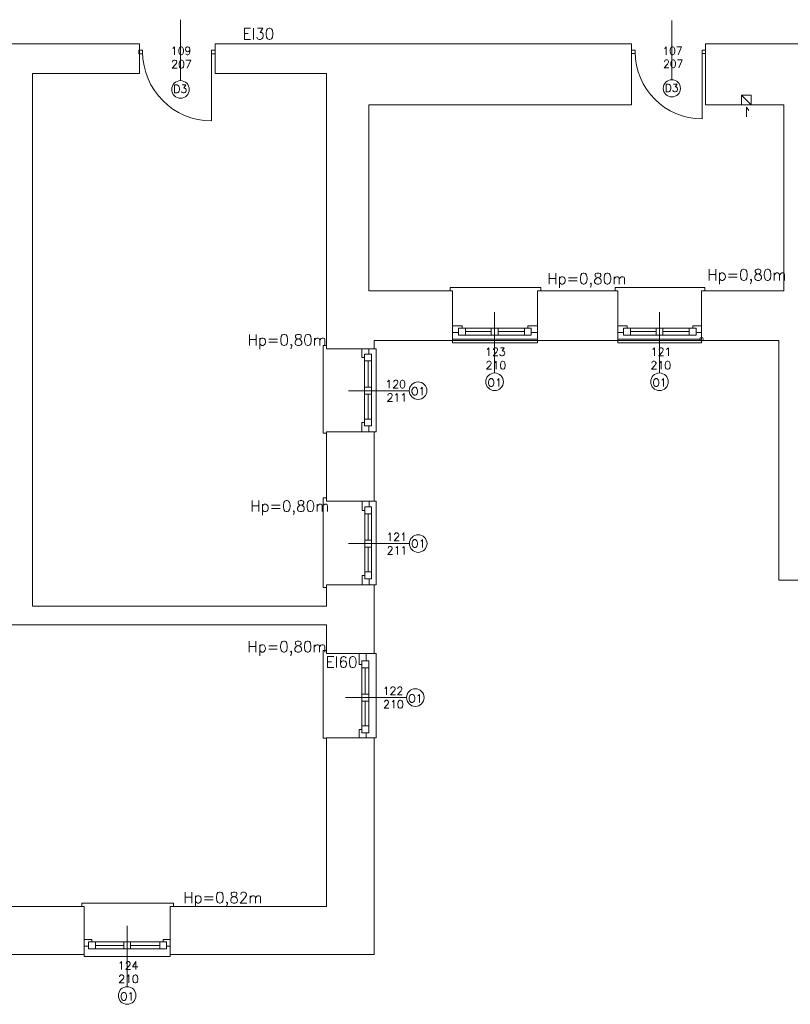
# Model space of a CAD drawing. Header units: millimetres. Extents: x -12354389001 to 271431, y -126469 to 48347.
# Tile 162 of 204: x -110988 to -109874, y -83905 to -82482. Entities that reach past the tile are written whole.
import ezdxf

# ---------------------------------------------------------------- set-up
doc = ezdxf.new("R2010")
doc.units = ezdxf.units.MM
doc.layers.get('0').update_dxf_attribs({"lineweight": 9})
for name, color, linetype, lineweight in [('ei30', 1, 'Continuous', 15), ('IS_Text_Odbiornikow_Therm', 7, 'Continuous', 5), ('LINIE PRZEKROJOWE', 7, 'Continuous', 13), ('OPISY', 255, 'Continuous', 9), ('stolarka', 252, 'Continuous', 9)]:
    doc.layers.add(name, color=color, linetype=linetype, lineweight=lineweight)
doc.styles.add('ROMANS-POTROJNY-0-8-W', font='ROMANT.SHX', dxfattribs={"width": 0.8})

# ---------------------------------------------------------------- blocks, each defined once
blk = doc.blocks.new('fds')
at = {"color": 252, "linetype": 'Continuous', "lineweight": 13}
for p, q in [((-13828.4, 21750.4), (-13828.4, 21764.6)), ((-13828.4, 21764.6), (-13824.9, 21759.8)), ((-14252.1, 21504), (-14256.7, 21504)), ((-14256.7, 21504), (-14256.7, 21499)), ((-14125.5, 21504), (-14252.1, 21504)), ((-14125.5, 21499), (-14125.5, 21504)), ((-14015.1, 21504), (-14018.2, 21504)), ((-14018.2, 21504), (-14018.2, 21499)), ((-13888.5, 21504), (-14015.1, 21504)), ((-13888.5, 21499), (-13888.5, 21504)), ((-14130.5, 21499), (-14125.5, 21499)), ((-13893.5, 21499), (-13888.5, 21499)), ((-14435.5, 21420.1), (-14440.5, 21420.1)), ((-14440.5, 21420.1), (-14440.5, 21293.5)), ((-14435.5, 21415.1), (-14435.5, 21420.1)), ((-14253.5, 21429.1), (-14130.5, 21429.1)), ((-14253.5, 21424.1), (-14253.5, 21427.1)), ((-14253.5, 21427.1), (-14130.5, 21427.1)), ((-14130.5, 21424.1), (-14253.5, 21424.1)), ((-14130.5, 21427.1), (-14130.5, 21424.1)), ((-14014.5, 21429.1), (-13893.5, 21429.1)), ((-14014.5, 21424.1), (-14014.5, 21427.1)), ((-14014.5, 21427.1), (-13893.5, 21427.1)), ((-13893.5, 21424.1), (-14014.5, 21424.1)), ((-13893.5, 21427.1), (-13893.5, 21424.1)), ((-14366.5, 21415.1), (-14363.5, 21415.1)), ((-14363.5, 21415.1), (-14363.5, 21295.1)), ((-14440.5, 21293.5), (-14440.5, 21293.4)), ((-14440.5, 21293.4), (-14435.5, 21293.4)), ((-14363.5, 21295.1), (-14366.5, 21295.1)), ((-14435.5, 21200.1), (-14440.5, 21200.1)), ((-14440.5, 21200.1), (-14440.5, 21073.5)), ((-14435.5, 21195.1), (-14435.5, 21200.1)), ((-14366.5, 21195.1), (-14363.5, 21195.1)), ((-14363.5, 21195.1), (-14363.5, 21074)), ((-14440.5, 21073.5), (-14440.5, 21070.5)), ((-14440.5, 21070.5), (-14435.5, 21070.5)), ((-14363.5, 21074), (-14366.5, 21074)), ((-14435.5, 20979.2), (-14440.5, 20979.2)), ((-14440.5, 20979.2), (-14440.5, 20852.6)), ((-14435.5, 20977.2), (-14435.5, 20979.2)), ((-14366.5, 20975.1), (-14363.5, 20975.1)), ((-14363.5, 20975.1), (-14363.5, 20853.1)), ((-14440.5, 20852.6), (-14440.5, 20852.5)), ((-14440.5, 20852.5), (-14435.5, 20852.5)), ((-14363.5, 20853.1), (-14366.5, 20853.1)), ((-14783.2, 20614.1), (-14789, 20614.1)), ((-14789, 20614.1), (-14789, 20609.1)), ((-14656.6, 20614.1), (-14783.2, 20614.1)), ((-14661.6, 20609.1), (-14656.6, 20609.1)), ((-14656.6, 20609.1), (-14656.6, 20614.1)), ((-14785.6, 20537), (-14785.6, 20540)), ((-14661.6, 20537), (-14785.6, 20537)), ((-14661.6, 20540), (-14661.6, 20537))]:
    blk.add_line(p, q, dxfattribs=at)
at = {"layer": 'LINIE PRZEKROJOWE', "color": 252, "linetype": 'Continuous', "lineweight": 13}
for p, q in [((-14705.6, 21855.8), (-14912.5, 21855.8)), ((-14705.6, 21855.8), (-14705.6, 21813.1)), ((-13994.5, 21855.8), (-14596.6, 21855.8)), ((-14596.6, 21855.8), (-14596.6, 21813.1)), ((-13994.5, 21855.8), (-13994.5, 21768)), ((-13994.5, 21855.8), (-13994.5, 21768)), ((-13565.5, 21855.8), (-13887.5, 21855.8)), ((-13887.5, 21855.8), (-13887.5, 21768)), ((-14705.6, 21813.1), (-14860.5, 21813.1)), ((-14860.5, 21813.1), (-14860.5, 21043.1)), ((-14596.6, 21813.1), (-14435.5, 21813.1)), ((-14435.5, 21813.1), (-14435.5, 21415.1)), ((-14435.5, 21813.1), (-14435.5, 21415.1)), ((-13835.4, 21768), (-13835.4, 21782)), ((-13835.4, 21782), (-13821.4, 21782)), ((-13835.4, 21782), (-13821.4, 21768)), ((-13821.4, 21782), (-13821.4, 21768)), ((-14374.5, 21499), (-14374.5, 21768)), ((-14374.5, 21768), (-13994.5, 21768)), ((-13887.5, 21768), (-13774.5, 21768)), ((-13774.5, 21768), (-13774.5, 21768)), ((-13774.5, 21719), (-13774.5, 21768)), ((-13774.5, 21719), (-13774.5, 21499)), ((-13774.5, 21710.8), (-13774.5, 21719)), ((-14253.5, 21499), (-14374.5, 21499)), ((-14253.5, 21499), (-14253.5, 21427.1)), ((-14031.5, 21499), (-14130.5, 21499)), ((-14014.5, 21499), (-14130.5, 21499)), ((-14130.5, 21499), (-14130.5, 21427.1)), ((-14014.5, 21499), (-14014.5, 21427.1)), ((-13774.5, 21499), (-13893.5, 21499)), ((-13774.5, 21499), (-13893.5, 21499)), ((-13893.5, 21499), (-13893.5, 21427.1)), ((-14253.5, 21427.1), (-14366.5, 21427.1)), ((-14366.5, 21427.1), (-14366.5, 21415.1)), ((-14014.5, 21427.1), (-14130.5, 21427.1)), ((-13781.5, 21427.1), (-13893.5, 21427.1)), ((-13781.5, 21260.4), (-13781.5, 21427.1)), ((-14435.5, 21415.1), (-14366.5, 21415.1)), ((-14435.5, 21295.1), (-14366.5, 21295.1)), ((-14435.5, 21295.1), (-14435.5, 21195.1)), ((-14435.5, 21295.1), (-14435.5, 21195.1)), ((-14435.5, 21295.1), (-14435.5, 21195.1)), ((-14366.5, 21295.1), (-14366.5, 21195.1)), ((-13781.5, 21260.4), (-13781.5, 21080.8)), ((-14435.5, 21195.1), (-14366.5, 21195.1)), ((-13543.5, 21080.8), (-13781.5, 21080.8)), ((-14435.5, 21074.1), (-14435.5, 21043.1)), ((-14435.5, 21074.1), (-14366.5, 21074.1)), ((-14435.5, 21074.1), (-14435.5, 21043.1)), ((-14366.5, 21074.1), (-14366.5, 20975.1)), ((-14435.5, 21043.1), (-14860.5, 21043.1)), ((-14435.5, 21016.1), (-14917.5, 21016.1)), ((-14435.5, 21016.1), (-14435.5, 20975.1)), ((-14435.5, 20975.1), (-14435.5, 21016.1)), ((-14435.5, 20979.7), (-14435.5, 20975.1)), ((-14435.5, 20975.1), (-14366.5, 20975.1)), ((-14435.5, 20853.1), (-14366.5, 20853.1)), ((-14435.5, 20609.1), (-14435.5, 20853.1)), ((-14435.5, 20853.1), (-14435.5, 20609.1)), ((-14366.5, 20853.1), (-14366.5, 20540)), ((-14435.5, 20816.7), (-14435.5, 20783.7)), ((-14366.5, 20816.7), (-14366.5, 20698.7)), ((-15034.5, 20609.1), (-14815.5, 20609.1)), ((-14785.6, 20609.1), (-15025.6, 20609.1)), ((-14785.6, 20609.1), (-14785.6, 20540)), ((-14661.6, 20609.1), (-14661.6, 20540)), ((-14435.5, 20609.1), (-14661.6, 20609.1)), ((-14435.5, 20609.1), (-14661.6, 20609.1)), ((-14661.6, 20609.1), (-14435.5, 20609.1)), ((-14435.5, 20609.1), (-14661.6, 20609.1)), ((-14785.6, 20540), (-15794.5, 20540)), ((-14366.5, 20540), (-14661.6, 20540))]:
    blk.add_line(p, q, dxfattribs=at)
at = {"layer": 'OPISY', "color": 252, "linetype": 'Continuous', "lineweight": 13}
for p, q in [((-14646.6, 21802.8), (-14646.6, 21890.9)), ((-13936.2, 21804), (-13936.2, 21889.7)), ((-14192.5, 21380.3), (-14192.5, 21468.4)), ((-13954.1, 21380.3), (-13954.1, 21468.4)), ((-14315.8, 21354.7), (-14403.9, 21354.7)), ((-14315.6, 21133.8), (-14403.7, 21133.8)), ((-14319.8, 20911.2), (-14407.9, 20911.2)), ((-14723.6, 20493.3), (-14723.6, 20581.4))]:
    blk.add_line(p, q, dxfattribs=at)
for centre, radius in [((-14646.6, 21790.1), 12.7), ((-13936.2, 21791.7), 12.4), ((-13893.5, 21429.1), 2.61), ((-14192.5, 21367.6), 12.7), ((-13954.1, 21367.6), 12.7), ((-14303.1, 21354.7), 12.7), ((-14302.9, 21133.8), 12.7), ((-14307.1, 20911.2), 12.7), ((-14723.6, 20480.6), 12.7)]:
    blk.add_circle(centre, radius, dxfattribs=at)
at = {"layer": 'stolarka', "color": 252, "linetype": 'Continuous', "lineweight": 13, "transparency": 33554684}
for p, q in [((-14701.3, 21847), (-14706.6, 21847)), ((-14706.6, 21847), (-14706.6, 21841.7)), ((-14701.3, 21841.7), (-14701.3, 21847)), ((-14601.8, 21847), (-14601.8, 21841.7)), ((-14596.6, 21847), (-14601.8, 21847)), ((-14601.8, 21844.3), (-14601.8, 21744.8)), ((-14596.6, 21841.7), (-14596.6, 21847)), ((-13989.4, 21847), (-13994.5, 21847)), ((-13994.5, 21847), (-13994.5, 21841.9)), ((-13989.4, 21841.9), (-13989.4, 21847)), ((-13887.5, 21847), (-13892.6, 21847)), ((-13892.6, 21847), (-13892.6, 21841.9)), ((-13892.6, 21844.4), (-13892.6, 21747.6)), ((-13887.5, 21841.9), (-13887.5, 21847)), ((-14706.6, 21841.7), (-14701.3, 21841.7)), ((-14601.8, 21841.7), (-14596.6, 21841.7)), ((-13994.5, 21841.9), (-13989.4, 21841.9)), ((-13892.6, 21841.9), (-13887.5, 21841.9))]:
    blk.add_line(p, q, dxfattribs=at)
at = {"layer": 'stolarka', "color": 252, "linetype": 'Continuous', "lineweight": 13}
for p, q in [((-14253.5, 21448.7), (-14239.5, 21448.7)), ((-14244.5, 21435.1), (-14244.5, 21445.1)), ((-14244.5, 21445.1), (-14234.5, 21445.1)), ((-14139.5, 21445.1), (-14243.5, 21445.1)), ((-14239.5, 21448.7), (-14239.5, 21445.1)), ((-14234.5, 21445.1), (-14234.5, 21435.1)), ((-14197.5, 21435.1), (-14197.5, 21445.1)), ((-14197.5, 21445.1), (-14187.5, 21445.1)), ((-14187.5, 21445.1), (-14187.5, 21435.1)), ((-14149.5, 21435.1), (-14149.5, 21445.1)), ((-14149.5, 21445.1), (-14139.5, 21445.1)), ((-14144.5, 21445.1), (-14144.5, 21448.7)), ((-14144.5, 21448.7), (-14130.5, 21448.7)), ((-14139.5, 21445.1), (-14139.5, 21435.1)), ((-14130.5, 21448.7), (-14130.5, 21438.7)), ((-14014.5, 21448.7), (-14001.1, 21448.7)), ((-14006.1, 21435.1), (-14006.1, 21445.1)), ((-14006.1, 21445.1), (-13996.1, 21445.1)), ((-13901.1, 21445.1), (-14005.1, 21445.1)), ((-14001.1, 21448.7), (-14001.1, 21445.1)), ((-13996.1, 21445.1), (-13996.1, 21435.1)), ((-13959.1, 21435.1), (-13959.1, 21445.1)), ((-13959.1, 21445.1), (-13949.1, 21445.1)), ((-13949.1, 21445.1), (-13949.1, 21435.1)), ((-13911.1, 21435.1), (-13911.1, 21445.1)), ((-13911.1, 21445.1), (-13901.1, 21445.1)), ((-13906.1, 21445.1), (-13906.1, 21448.7)), ((-13906.1, 21448.7), (-13893.5, 21448.7)), ((-13901.1, 21445.1), (-13901.1, 21435.1)), ((-13893.5, 21448.7), (-13893.5, 21438.7)), ((-14244.5, 21438.7), (-14253.5, 21438.7)), ((-14234.5, 21435.1), (-14244.5, 21435.1)), ((-14139.5, 21435.1), (-14243.5, 21435.1)), ((-14197.5, 21440.1), (-14234.5, 21440.1)), ((-14187.5, 21435.1), (-14197.5, 21435.1)), ((-14149.5, 21440.1), (-14187.5, 21440.1)), ((-14139.5, 21435.1), (-14149.5, 21435.1)), ((-14130.5, 21438.7), (-14139.5, 21438.7)), ((-14006.1, 21438.7), (-14014.5, 21438.7)), ((-13996.1, 21435.1), (-14006.1, 21435.1)), ((-13901.1, 21435.1), (-14005.1, 21435.1)), ((-13959.1, 21440.1), (-13996.1, 21440.1)), ((-13949.1, 21435.1), (-13959.1, 21435.1)), ((-13911.1, 21440.1), (-13949.1, 21440.1)), ((-13901.1, 21435.1), (-13911.1, 21435.1)), ((-13893.5, 21438.7), (-13901.1, 21438.7)), ((-14384.2, 21402.7), (-14384.2, 21415.1)), ((-14384.2, 21415.1), (-14374.2, 21415.1)), ((-14380.5, 21402.7), (-14384.2, 21402.7)), ((-14380.5, 21407.7), (-14380.5, 21303.7)), ((-14380.5, 21397.7), (-14380.5, 21407.7)), ((-14380.5, 21407.7), (-14370.5, 21407.7)), ((-14374.2, 21415.1), (-14374.2, 21407.7)), ((-14370.5, 21407.7), (-14370.5, 21303.7)), ((-14370.5, 21407.7), (-14370.5, 21397.7)), ((-14370.5, 21397.7), (-14380.5, 21397.7)), ((-14375.5, 21397.7), (-14375.5, 21359.7)), ((-14380.5, 21349.7), (-14380.5, 21359.7)), ((-14380.5, 21359.7), (-14370.5, 21359.7)), ((-14370.5, 21359.7), (-14370.5, 21349.7)), ((-14370.5, 21349.7), (-14380.5, 21349.7)), ((-14375.5, 21349.7), (-14375.5, 21313.7)), ((-14384.2, 21295.1), (-14384.2, 21308.7)), ((-14384.2, 21308.7), (-14380.5, 21308.7)), ((-14380.5, 21303.7), (-14380.5, 21313.7)), ((-14380.5, 21313.7), (-14370.5, 21313.7)), ((-14370.5, 21303.7), (-14380.5, 21303.7)), ((-14374.2, 21303.7), (-14374.2, 21295.1)), ((-14370.5, 21313.7), (-14370.5, 21303.7)), ((-14384, 21181.8), (-14384, 21195.1)), ((-14384, 21195.1), (-14374, 21195.1)), ((-14374, 21195.1), (-14374, 21186.8)), ((-14380.3, 21181.8), (-14384, 21181.8)), ((-14380.3, 21186.8), (-14380.3, 21082.8)), ((-14380.3, 21176.8), (-14380.3, 21186.8)), ((-14380.3, 21186.8), (-14370.3, 21186.8)), ((-14370.3, 21176.8), (-14380.3, 21176.8)), ((-14375.3, 21176.8), (-14375.3, 21138.8)), ((-14370.3, 21186.8), (-14370.3, 21082.8)), ((-14370.3, 21186.8), (-14370.3, 21176.8)), ((-14380.3, 21128.8), (-14380.3, 21138.8)), ((-14380.3, 21138.8), (-14370.3, 21138.8)), ((-14370.3, 21138.8), (-14370.3, 21128.8)), ((-14370.3, 21128.8), (-14380.3, 21128.8)), ((-14375.3, 21128.8), (-14375.3, 21092.8)), ((-14380.3, 21082.8), (-14380.3, 21092.8)), ((-14380.3, 21092.8), (-14370.3, 21092.8)), ((-14370.3, 21092.8), (-14370.3, 21082.8)), ((-14384, 21074.1), (-14384, 21087.8)), ((-14384, 21087.8), (-14380.3, 21087.8)), ((-14370.3, 21082.8), (-14380.3, 21082.8)), ((-14374, 21082.8), (-14374, 21074.1)), ((-14388.2, 20959.2), (-14388.2, 20975.1)), ((-14388.2, 20975.1), (-14378.2, 20975.1)), ((-14384.5, 20964.2), (-14384.5, 20860.2)), ((-14384.5, 20954.2), (-14384.5, 20964.2)), ((-14384.5, 20964.2), (-14374.5, 20964.2)), ((-14378.2, 20975.1), (-14378.2, 20964.2)), ((-14374.5, 20964.2), (-14374.5, 20954.2)), ((-14384.5, 20959.2), (-14388.2, 20959.2)), ((-14374.5, 20954.2), (-14384.5, 20954.2)), ((-14379.5, 20954.2), (-14379.5, 20916.2)), ((-14374.5, 20954.2), (-14374.5, 20860.2)), ((-14384.5, 20906.2), (-14384.5, 20916.2)), ((-14384.5, 20916.2), (-14374.5, 20916.2)), ((-14374.5, 20906.2), (-14384.5, 20906.2)), ((-14379.5, 20906.2), (-14379.5, 20870.2)), ((-14374.5, 20916.2), (-14374.5, 20906.2)), ((-14388.2, 20853.2), (-14388.2, 20865.2)), ((-14388.2, 20865.2), (-14384.5, 20865.2)), ((-14384.5, 20860.2), (-14384.5, 20870.2)), ((-14384.5, 20870.2), (-14374.5, 20870.2)), ((-14374.5, 20870.2), (-14374.5, 20860.2)), ((-14374.5, 20860.2), (-14384.5, 20860.2)), ((-14378.2, 20860.2), (-14378.2, 20853.2)), ((-14785.6, 20561.7), (-14774.6, 20561.7)), ((-14779.6, 20551.7), (-14785.6, 20551.7)), ((-14779.6, 20548), (-14779.6, 20558)), ((-14779.6, 20558), (-14769.6, 20558)), ((-14774.6, 20561.7), (-14774.6, 20558)), ((-14666.6, 20558), (-14770.6, 20558)), ((-14769.6, 20558), (-14769.6, 20548)), ((-14728.6, 20553), (-14769.6, 20553)), ((-14728.6, 20548), (-14728.6, 20558)), ((-14728.6, 20558), (-14718.6, 20558)), ((-14718.6, 20558), (-14718.6, 20548)), ((-14676.6, 20553), (-14718.6, 20553)), ((-14676.6, 20548), (-14676.6, 20558)), ((-14676.6, 20558), (-14666.6, 20558)), ((-14671.6, 20558), (-14671.6, 20561.7)), ((-14671.6, 20561.7), (-14661.6, 20561.7)), ((-14666.6, 20558), (-14666.6, 20548)), ((-14661.6, 20551.7), (-14666.6, 20551.7)), ((-14661.6, 20561.7), (-14661.6, 20551.7)), ((-14769.6, 20548), (-14779.6, 20548)), ((-14666.6, 20548), (-14770.6, 20548)), ((-14718.6, 20548), (-14728.6, 20548)), ((-14666.6, 20548), (-14676.6, 20548))]:
    blk.add_line(p, q, dxfattribs=at)
at = {"layer": 'stolarka', "color": 252, "linetype": 'Continuous', "lineweight": 13, "transparency": 33554684}
for centre, radius in [((-14601.8, 21844.3), 99.5), ((-13892.6, 21844.4), 96.8)]:
    blk.add_arc(centre, radius, 180, 270, dxfattribs=at)
at = {"layer": 'ei30', "color": 252, "linetype": 'Continuous', "lineweight": 13, "style": 'ROMANS-POTROJNY-0-8-W'}
for s, p in [('EI30', (-14557, 21862.5)), ('EI60', (-14436.6, 20954.6))]:
    blk.add_text(s, height=16, dxfattribs=at).set_placement(p)
at = {"layer": 'OPISY', "color": 252, "linetype": 'Continuous', "lineweight": 13, "style": 'ROMANS-POTROJNY-0-8-W'}
for s, height, p in [('D3', 11.57, (-14657, 21785)), ('D3', 11.26, (-13946.2, 21786.7)), ('O1', 11.57, (-14313.4, 21348.2)), ('O1', 11.57, (-14202.9, 21360.6)), ('O1', 11.57, (-13964.5, 21360.6)), ('O1', 11.57, (-14313.2, 21127.9)), ('O1', 11.57, (-14317.4, 20904.3)), ('O1', 11.57, (-14734, 20473.5))]:
    blk.add_text(s, height=height, dxfattribs=at).set_placement(p)
at = {"layer": 'OPISY', "color": 252, "linetype": 'Continuous', "lineweight": 13, "ltscale": 0.15, "style": 'ROMANS-POTROJNY-0-8-W'}
for s, p in [('Hp=0,80m', (-13885, 21514.2)), ('Hp=0,80m', (-14116.5, 21508.7)), ('Hp=0,80m', (-14549.5, 21420.1)), ('Hp=0,80m', (-14545.8, 21180)), ('Hp=0,80m', (-14549.8, 20976.8)), ('Hp=0,82m', (-14642.5, 20614.2))]:
    blk.add_text(s, height=16, dxfattribs=at).set_placement(p)
at = {"layer": 'stolarka', "color": 252, "linetype": 'Continuous', "lineweight": 13, "style": 'ROMANS-POTROJNY-0-8-W'}
for s, height, p in [('109', 11.57, (-14660.6, 21840.1)), ('107', 11.26, (-13949.6, 21840.3)), ('207', 11.57, (-14660, 21820.8)), ('207', 11.26, (-13949, 21821.5)), ('123', 11.57, (-14206.2, 21405.1)), ('121', 11.57, (-13966.6, 21405.1)), ('210', 11.57, (-14205.5, 21385.7)), ('210', 11.57, (-13967.1, 21385.7)), ('120', 11.57, (-14350.3, 21358.4)), ('211', 11.57, (-14348.6, 21339.1)), ('121', 11.57, (-14349, 21137.5)), ('211', 11.57, (-14348.4, 21118.2)), ('122', 11.57, (-14354.3, 20915.1)), ('210', 11.57, (-14353.6, 20895.7)), ('124', 11.57, (-14737.2, 20518)), ('210', 11.57, (-14736.6, 20498.7))]:
    blk.add_text(s, height=height, dxfattribs=at).set_placement(p)

msp = doc.modelspace()

# ---------------------------------------------------------------- block references
at = {"layer": 'IS_Text_Odbiornikow_Therm', "color": 7, "ltscale": 0.5}
msp.add_blockref('fds', (-96109.164, -104372.956), dxfattribs=at)

doc.saveas('drawing.dxf')
